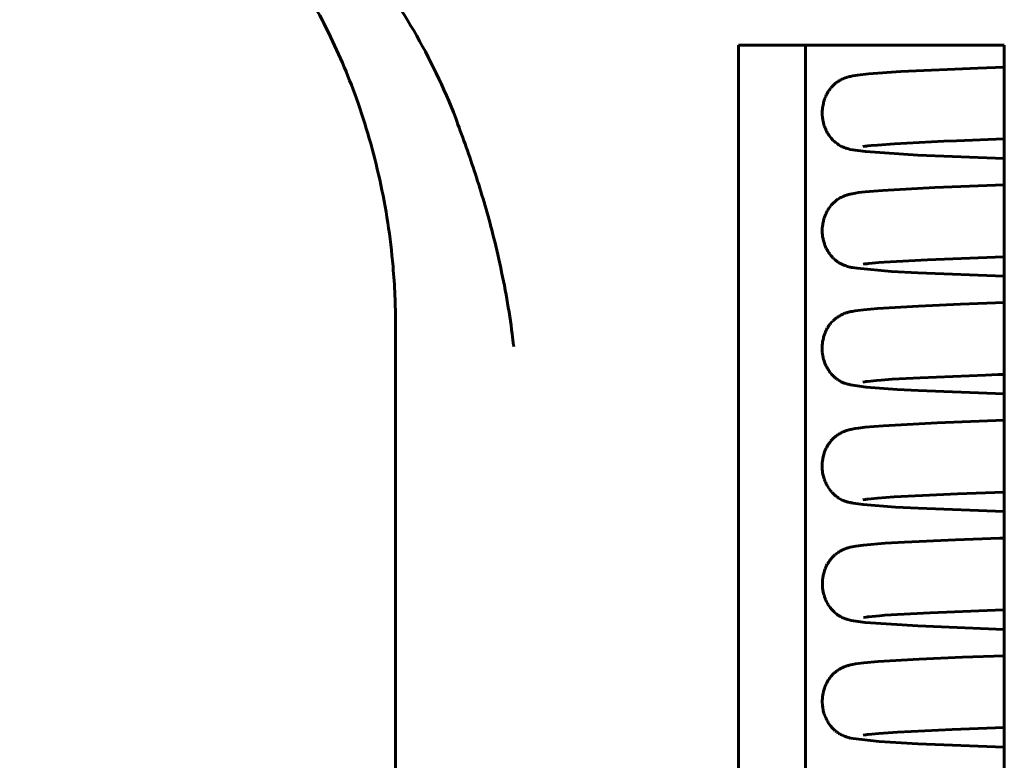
# Model space of a CAD drawing. Header units: millimetres. Extents: x 69 to 138, y 110 to 232.
# Tile 4 of 11: x 76 to 90, y 206 to 217. Entities that reach past the tile are written whole.
import ezdxf

# ---------------------------------------------------------------- set-up
doc = ezdxf.new("R2010")
doc.units = ezdxf.units.MM
doc.linetypes.add('K5LT_BASIC', pattern=[0])
doc.layers.add('Системный слой (1)', color=7, linetype='Continuous', true_color=0x6c6c6c)

# ---------------------------------------------------------------- blocks, each defined once
blk = doc.blocks.new('U10')
at = {"layer": 'Системный слой (1)', "color": 143, "linetype": 'K5LT_BASIC', "lineweight": 60, "true_color": 0x33acca}
for p, q in [((88.29, 209.894), (88.978, 209.929)), ((88.978, 209.929), (89.173, 209.937)), ((89.173, 209.937), (89.823, 209.961)), ((87.853, 209.854), (87.886, 209.859)), ((87.886, 209.859), (87.887, 209.86)), ((87.887, 209.86), (87.888, 209.86)), ((87.888, 209.86), (87.892, 209.86)), ((87.892, 209.86), (87.901, 209.861)), ((87.901, 209.861), (87.92, 209.864)), ((87.92, 209.864), (87.966, 209.869)), ((87.966, 209.869), (88.055, 209.877)), ((88.055, 209.877), (88.29, 209.894))]:
    blk.add_line(p, q, dxfattribs=at)
blk = doc.blocks.new('U12')
at = {"layer": 'Системный слой (1)', "color": 143, "linetype": 'K5LT_BASIC', "lineweight": 60, "true_color": 0x33acca}
for p, q in [((88.073, 206.6), (88.334, 206.619)), ((88.334, 206.619), (89.097, 206.655)), ((89.097, 206.655), (89.823, 206.682)), ((87.856, 206.577), (87.891, 206.582)), ((87.891, 206.582), (87.892, 206.582)), ((87.892, 206.582), (87.894, 206.582)), ((87.894, 206.582), (87.898, 206.583)), ((87.898, 206.583), (87.907, 206.584)), ((87.907, 206.584), (87.928, 206.587)), ((87.928, 206.587), (87.976, 206.592)), ((87.976, 206.592), (88.073, 206.6))]:
    blk.add_line(p, q, dxfattribs=at)
blk = doc.blocks.new('U13')
at = {"layer": 'Системный слой (1)', "color": 143, "linetype": 'K5LT_BASIC', "lineweight": 60, "true_color": 0x33acca}
for p, q in [((88.753, 213.198), (89.697, 213.235)), ((89.697, 213.235), (89.823, 213.239)), ((87.856, 213.134), (87.881, 213.138)), ((87.881, 213.138), (87.894, 213.139)), ((87.894, 213.139), (87.895, 213.139)), ((87.895, 213.139), (87.897, 213.14)), ((87.897, 213.14), (87.901, 213.14)), ((87.901, 213.14), (87.91, 213.141)), ((87.91, 213.141), (87.931, 213.144)), ((87.931, 213.144), (87.981, 213.149)), ((87.981, 213.149), (88.077, 213.158)), ((88.077, 213.158), (88.149, 213.163)), ((88.149, 213.163), (88.319, 213.175)), ((88.319, 213.175), (88.753, 213.198))]:
    blk.add_line(p, q, dxfattribs=at)
blk = doc.blocks.new('U19')
at = {"layer": 'Системный слой (1)', "color": 143, "linetype": 'K5LT_BASIC', "lineweight": 60, "true_color": 0x33acca}
for p, q in [((88.981, 214.847), (89.157, 214.855)), ((89.157, 214.855), (89.823, 214.879)), ((87.854, 214.772), (87.886, 214.778)), ((87.886, 214.778), (87.887, 214.778)), ((87.887, 214.778), (87.889, 214.778)), ((87.889, 214.778), (87.893, 214.779)), ((87.893, 214.779), (87.902, 214.78)), ((87.902, 214.78), (87.921, 214.782)), ((87.921, 214.782), (87.967, 214.787)), ((87.967, 214.787), (88.055, 214.795)), ((88.055, 214.795), (88.291, 214.812)), ((88.291, 214.812), (88.981, 214.847))]:
    blk.add_line(p, q, dxfattribs=at)
blk = doc.blocks.new('U20')
at = {"layer": 'Системный слой (1)', "color": 143, "linetype": 'K5LT_BASIC', "lineweight": 60, "true_color": 0x33acca}
for p, q in [((87.886, 210.864), (88.136, 210.885)), ((88.136, 210.885), (88.889, 210.926)), ((88.889, 210.926), (89.823, 210.961)), ((87.46, 210.727), (87.474, 210.739)), ((87.474, 210.739), (87.489, 210.75)), ((87.489, 210.75), (87.49, 210.751)), ((87.49, 210.751), (87.492, 210.753)), ((87.492, 210.753), (87.496, 210.755)), ((87.496, 210.755), (87.504, 210.76)), ((87.504, 210.76), (87.518, 210.77)), ((87.518, 210.77), (87.534, 210.779)), ((87.534, 210.779), (87.535, 210.78)), ((87.535, 210.78), (87.537, 210.781)), ((87.537, 210.781), (87.541, 210.783)), ((87.541, 210.783), (87.549, 210.787)), ((87.549, 210.787), (87.563, 210.794)), ((87.563, 210.794), (87.579, 210.802)), ((87.579, 210.802), (87.58, 210.802)), ((87.58, 210.802), (87.582, 210.803)), ((87.582, 210.803), (87.585, 210.804)), ((87.585, 210.804), (87.592, 210.807)), ((87.592, 210.807), (87.601, 210.81)), ((87.601, 210.81), (87.606, 210.812)), ((87.606, 210.812), (87.61, 210.813)), ((87.61, 210.813), (87.612, 210.814)), ((87.612, 210.814), (87.615, 210.815)), ((87.615, 210.815), (87.616, 210.816)), ((87.616, 210.816), (87.617, 210.816)), ((87.617, 210.816), (87.619, 210.817)), ((87.619, 210.817), (87.623, 210.818)), ((87.623, 210.818), (87.63, 210.82)), ((87.63, 210.82), (87.643, 210.824)), ((87.643, 210.824), (87.655, 210.827)), ((87.655, 210.827), (87.66, 210.829)), ((87.66, 210.829), (87.662, 210.829)), ((87.662, 210.829), (87.67, 210.831)), ((87.67, 210.831), (87.684, 210.835)), ((87.684, 210.835), (87.702, 210.838)), ((87.702, 210.838), (87.747, 210.846)), ((87.747, 210.846), (87.79, 210.853)), ((87.79, 210.853), (87.886, 210.864)), ((87.348, 210.587), (87.36, 210.608)), ((87.36, 210.608), (87.37, 210.625)), ((87.37, 210.625), (87.371, 210.626)), ((87.371, 210.626), (87.373, 210.628)), ((87.373, 210.628), (87.376, 210.633)), ((87.376, 210.633), (87.382, 210.642)), ((87.382, 210.642), (87.395, 210.659)), ((87.395, 210.659), (87.406, 210.673)), ((87.406, 210.673), (87.407, 210.674)), ((87.407, 210.674), (87.408, 210.676)), ((87.408, 210.676), (87.412, 210.68)), ((87.412, 210.68), (87.419, 210.687)), ((87.419, 210.687), (87.432, 210.702)), ((87.432, 210.702), (87.446, 210.715)), ((87.446, 210.715), (87.447, 210.716)), ((87.447, 210.716), (87.449, 210.717)), ((87.449, 210.717), (87.452, 210.721)), ((87.452, 210.721), (87.46, 210.727)), ((87.298, 210.447), (87.305, 210.473)), ((87.305, 210.473), (87.311, 210.497)), ((87.311, 210.497), (87.312, 210.499)), ((87.312, 210.499), (87.313, 210.502)), ((87.313, 210.502), (87.315, 210.508)), ((87.315, 210.508), (87.319, 210.521)), ((87.319, 210.521), (87.329, 210.545)), ((87.329, 210.545), (87.338, 210.566)), ((87.338, 210.566), (87.339, 210.568)), ((87.339, 210.568), (87.34, 210.571)), ((87.34, 210.571), (87.343, 210.576)), ((87.343, 210.576), (87.348, 210.587)), ((87.285, 210.35), (87.286, 210.356)), ((87.285, 210.346), (87.285, 210.35)), ((87.285, 210.345), (87.285, 210.346)), ((87.285, 210.325), (87.285, 210.345)), ((87.285, 210.3), (87.285, 210.325)), ((87.286, 210.356), (87.287, 210.369)), ((87.287, 210.369), (87.289, 210.395)), ((87.289, 210.395), (87.293, 210.422)), ((87.293, 210.422), (87.294, 210.424)), ((87.294, 210.427), (87.295, 210.434)), ((87.294, 210.424), (87.294, 210.427)), ((87.295, 210.434), (87.298, 210.447)), ((87.286, 210.287), (87.285, 210.3)), ((87.286, 210.281), (87.286, 210.287)), ((87.286, 210.278), (87.286, 210.281)), ((87.286, 210.276), (87.286, 210.278)), ((87.288, 210.255), (87.286, 210.276)), ((87.292, 210.23), (87.288, 210.255)), ((87.294, 210.217), (87.292, 210.23)), ((87.295, 210.211), (87.294, 210.217)), ((87.296, 210.208), (87.295, 210.211)), ((87.296, 210.206), (87.296, 210.208)), ((87.302, 210.184), (87.296, 210.206)), ((87.309, 210.159), (87.302, 210.184)), ((87.313, 210.147), (87.309, 210.159)), ((87.315, 210.141), (87.313, 210.147)), ((87.316, 210.137), (87.315, 210.141)), ((87.316, 210.136), (87.316, 210.137)), ((87.324, 210.115), (87.316, 210.136)), ((87.334, 210.091), (87.324, 210.115)), ((87.34, 210.08), (87.334, 210.091)), ((87.343, 210.074), (87.34, 210.08)), ((87.344, 210.071), (87.343, 210.074)), ((87.345, 210.07), (87.344, 210.071)), ((87.356, 210.05), (87.345, 210.07)), ((87.369, 210.028), (87.356, 210.05)), ((87.376, 210.017), (87.369, 210.028)), ((87.379, 210.012), (87.376, 210.017)), ((87.381, 210.01), (87.379, 210.012)), ((87.382, 210.008), (87.381, 210.01)), ((87.394, 209.993), (87.382, 210.008)), ((87.41, 209.972), (87.394, 209.993)), ((87.418, 209.963), (87.41, 209.972)), ((87.422, 209.958), (87.418, 209.963)), ((87.424, 209.956), (87.422, 209.958)), ((87.425, 209.955), (87.424, 209.956)), ((87.439, 209.94), (87.425, 209.955)), ((87.458, 209.923), (87.439, 209.94)), ((87.467, 209.915), (87.458, 209.923)), ((87.471, 209.911), (87.467, 209.915)), ((87.473, 209.909), (87.471, 209.911)), ((87.474, 209.909), (87.473, 209.909)), ((87.479, 209.905), (87.474, 209.909)), ((87.497, 209.891), (87.479, 209.905)), ((87.508, 209.883), (87.497, 209.891)), ((87.516, 209.878), (87.508, 209.883)), ((87.521, 209.876), (87.516, 209.878)), ((87.523, 209.874), (87.521, 209.876)), ((87.565, 209.851), (87.523, 209.874)), ((87.59, 209.84), (87.565, 209.851)), ((87.603, 209.836), (87.59, 209.84)), ((87.612, 209.833), (87.603, 209.836)), ((87.617, 209.831), (87.612, 209.833)), ((87.621, 209.83), (87.617, 209.831)), ((87.628, 209.828), (87.621, 209.83)), ((87.645, 209.823), (87.628, 209.828)), ((87.653, 209.821), (87.645, 209.823)), ((87.676, 209.815), (87.653, 209.821)), ((87.686, 209.813), (87.676, 209.815)), ((87.691, 209.812), (87.686, 209.813)), ((87.693, 209.812), (87.691, 209.812)), ((87.694, 209.811), (87.693, 209.812)), ((87.695, 209.811), (87.694, 209.811)), ((87.697, 209.811), (87.695, 209.811)), ((87.701, 209.81), (87.697, 209.811)), ((87.704, 209.81), (87.701, 209.81)), ((87.718, 209.807), (87.704, 209.81)), ((87.857, 209.788), (87.718, 209.807)), ((88.308, 209.753), (87.857, 209.788)), ((88.622, 209.736), (88.308, 209.753)), ((89.823, 209.689), (88.622, 209.736))]:
    blk.add_line(p, q, dxfattribs=at)
blk = doc.blocks.new('U21')
at = {"layer": 'Системный слой (1)', "color": 143, "linetype": 'K5LT_BASIC', "lineweight": 60, "true_color": 0x33acca}
for p, q in [((87.859, 212.501), (88.056, 212.519)), ((88.056, 212.519), (88.626, 212.553)), ((88.626, 212.553), (89.215, 212.578)), ((89.215, 212.578), (89.823, 212.6)), ((87.473, 212.378), (87.475, 212.38)), ((87.475, 212.38), (87.479, 212.383)), ((87.479, 212.383), (87.486, 212.389)), ((87.486, 212.389), (87.501, 212.399)), ((87.501, 212.399), (87.516, 212.409)), ((87.516, 212.409), (87.517, 212.41)), ((87.517, 212.41), (87.519, 212.411)), ((87.519, 212.411), (87.523, 212.413)), ((87.523, 212.413), (87.531, 212.417)), ((87.531, 212.417), (87.545, 212.425)), ((87.545, 212.425), (87.562, 212.434)), ((87.562, 212.434), (87.563, 212.434)), ((87.563, 212.434), (87.564, 212.435)), ((87.564, 212.435), (87.566, 212.436)), ((87.566, 212.436), (87.571, 212.438)), ((87.571, 212.438), (87.578, 212.441)), ((87.578, 212.441), (87.579, 212.442)), ((87.579, 212.442), (87.58, 212.442)), ((87.58, 212.442), (87.582, 212.443)), ((87.582, 212.443), (87.586, 212.444)), ((87.586, 212.444), (87.593, 212.447)), ((87.593, 212.447), (87.603, 212.451)), ((87.603, 212.451), (87.604, 212.452)), ((87.603, 212.451), (87.603, 212.451)), ((87.604, 212.452), (87.605, 212.452)), ((87.605, 212.452), (87.605, 212.452)), ((87.605, 212.452), (87.606, 212.452)), ((87.606, 212.452), (87.606, 212.453)), ((87.606, 212.453), (87.607, 212.453)), ((87.606, 212.452), (87.606, 212.452)), ((87.607, 212.453), (87.608, 212.453)), ((87.608, 212.453), (87.608, 212.453)), ((87.608, 212.453), (87.609, 212.453)), ((87.609, 212.453), (87.609, 212.454)), ((87.609, 212.454), (87.61, 212.454)), ((87.61, 212.454), (87.611, 212.454)), ((87.611, 212.454), (87.611, 212.454)), ((87.611, 212.454), (87.611, 212.454)), ((87.611, 212.454), (87.612, 212.454)), ((87.612, 212.454), (87.612, 212.455)), ((87.612, 212.455), (87.613, 212.455)), ((87.613, 212.455), (87.614, 212.455)), ((87.614, 212.455), (87.615, 212.456)), ((87.614, 212.455), (87.614, 212.455)), ((87.615, 212.456), (87.616, 212.456)), ((87.616, 212.456), (87.619, 212.457)), ((87.619, 212.457), (87.623, 212.458)), ((87.623, 212.458), (87.632, 212.461)), ((87.632, 212.461), (87.647, 212.465)), ((87.647, 212.465), (87.655, 212.468)), ((87.655, 212.468), (87.659, 212.469)), ((87.659, 212.469), (87.663, 212.47)), ((87.663, 212.47), (87.67, 212.472)), ((87.67, 212.472), (87.685, 212.475)), ((87.685, 212.475), (87.701, 212.478)), ((87.701, 212.478), (87.744, 212.486)), ((87.744, 212.486), (87.78, 212.491)), ((87.78, 212.491), (87.859, 212.501)), ((87.347, 212.225), (87.357, 212.243)), ((87.357, 212.243), (87.358, 212.244)), ((87.358, 212.244), (87.359, 212.247)), ((87.359, 212.247), (87.362, 212.252)), ((87.362, 212.252), (87.368, 212.261)), ((87.368, 212.261), (87.38, 212.28)), ((87.38, 212.28), (87.391, 212.295)), ((87.391, 212.295), (87.392, 212.296)), ((87.392, 212.296), (87.394, 212.298)), ((87.394, 212.298), (87.397, 212.302)), ((87.397, 212.302), (87.403, 212.31)), ((87.403, 212.31), (87.417, 212.326)), ((87.417, 212.326), (87.429, 212.339)), ((87.429, 212.339), (87.43, 212.34)), ((87.43, 212.34), (87.432, 212.342)), ((87.432, 212.342), (87.436, 212.345)), ((87.436, 212.345), (87.443, 212.352)), ((87.443, 212.352), (87.457, 212.365)), ((87.457, 212.365), (87.472, 212.378)), ((87.472, 212.378), (87.473, 212.378)), ((87.297, 212.084), (87.303, 212.109)), ((87.303, 212.11), (87.304, 212.114)), ((87.303, 212.109), (87.303, 212.11)), ((87.304, 212.114), (87.306, 212.12)), ((87.306, 212.12), (87.31, 212.133)), ((87.31, 212.133), (87.318, 212.158)), ((87.318, 212.158), (87.327, 212.181)), ((87.327, 212.182), (87.328, 212.185)), ((87.327, 212.181), (87.327, 212.182)), ((87.328, 212.185), (87.331, 212.191)), ((87.331, 212.191), (87.336, 212.203)), ((87.336, 212.203), (87.347, 212.225)), ((87.284, 211.98), (87.286, 212.006)), ((87.284, 211.967), (87.284, 211.98)), ((87.286, 212.006), (87.288, 212.032)), ((87.288, 212.032), (87.289, 212.034)), ((87.289, 212.037), (87.29, 212.044)), ((87.289, 212.034), (87.289, 212.037)), ((87.29, 212.044), (87.292, 212.057)), ((87.292, 212.057), (87.297, 212.084)), ((87.284, 211.96), (87.284, 211.967)), ((87.284, 211.957), (87.284, 211.96)), ((87.284, 211.955), (87.284, 211.957)), ((87.285, 211.932), (87.284, 211.955)), ((87.287, 211.907), (87.285, 211.932)), ((87.288, 211.894), (87.287, 211.907)), ((87.289, 211.888), (87.288, 211.894)), ((87.289, 211.885), (87.289, 211.888)), ((87.29, 211.883), (87.289, 211.885)), ((87.293, 211.862), (87.29, 211.883)), ((87.298, 211.837), (87.293, 211.862)), ((87.301, 211.824), (87.298, 211.837)), ((87.303, 211.818), (87.301, 211.824)), ((87.304, 211.815), (87.303, 211.818)), ((87.304, 211.813), (87.304, 211.815)), ((87.311, 211.791), (87.304, 211.813)), ((87.319, 211.767), (87.311, 211.791)), ((87.324, 211.755), (87.319, 211.767)), ((87.326, 211.749), (87.324, 211.755)), ((87.328, 211.746), (87.326, 211.749)), ((87.328, 211.745), (87.328, 211.746)), ((87.338, 211.724), (87.328, 211.745)), ((87.349, 211.701), (87.338, 211.724)), ((87.355, 211.69), (87.349, 211.701)), ((87.359, 211.684), (87.355, 211.69)), ((87.36, 211.682), (87.359, 211.684)), ((87.361, 211.68), (87.36, 211.682)), ((87.372, 211.663), (87.361, 211.68)), ((87.386, 211.642), (87.372, 211.663)), ((87.394, 211.632), (87.386, 211.642)), ((87.398, 211.627), (87.394, 211.632)), ((87.399, 211.624), (87.398, 211.627)), ((87.4, 211.623), (87.399, 211.624)), ((87.417, 211.603), (87.4, 211.623)), ((87.433, 211.586), (87.417, 211.603)), ((87.441, 211.578), (87.433, 211.586)), ((87.444, 211.575), (87.441, 211.578)), ((87.446, 211.573), (87.444, 211.575)), ((87.447, 211.572), (87.446, 211.573)), ((87.45, 211.569), (87.447, 211.572)), ((87.466, 211.555), (87.45, 211.569)), ((87.477, 211.546), (87.466, 211.555)), ((87.483, 211.541), (87.477, 211.546)), ((87.486, 211.539), (87.483, 211.541)), ((87.487, 211.538), (87.486, 211.539)), ((87.488, 211.538), (87.487, 211.538)), ((87.49, 211.536), (87.488, 211.538)), ((87.498, 211.53), (87.49, 211.536)), ((87.502, 211.527), (87.498, 211.53)), ((87.504, 211.526), (87.502, 211.527)), ((87.505, 211.525), (87.504, 211.526)), ((87.506, 211.525), (87.505, 211.525)), ((87.507, 211.524), (87.506, 211.525)), ((87.508, 211.523), (87.507, 211.524)), ((87.509, 211.523), (87.508, 211.523)), ((87.51, 211.522), (87.509, 211.523)), ((87.511, 211.521), (87.51, 211.522)), ((87.51, 211.522), (87.51, 211.522)), ((87.512, 211.521), (87.511, 211.521)), ((87.513, 211.52), (87.512, 211.521)), ((87.514, 211.52), (87.513, 211.52)), ((87.514, 211.519), (87.514, 211.52)), ((87.515, 211.519), (87.514, 211.519)), ((87.516, 211.518), (87.515, 211.519)), ((87.517, 211.518), (87.516, 211.518)), ((87.518, 211.517), (87.517, 211.518)), ((87.519, 211.516), (87.518, 211.517)), ((87.518, 211.517), (87.518, 211.517)), ((87.52, 211.515), (87.519, 211.516)), ((87.519, 211.516), (87.519, 211.516)), ((87.522, 211.515), (87.52, 211.515)), ((87.522, 211.514), (87.522, 211.515)), ((87.524, 211.513), (87.522, 211.514)), ((87.531, 211.509), (87.524, 211.513)), ((87.535, 211.507), (87.531, 211.509)), ((87.538, 211.505), (87.535, 211.507)), ((87.539, 211.505), (87.538, 211.505)), ((87.541, 211.504), (87.539, 211.505)), ((87.541, 211.503), (87.541, 211.504)), ((87.542, 211.503), (87.541, 211.503)), ((87.544, 211.502), (87.542, 211.503)), ((87.546, 211.501), (87.544, 211.502)), ((87.548, 211.5), (87.546, 211.501)), ((87.55, 211.499), (87.548, 211.5)), ((87.551, 211.499), (87.55, 211.499)), ((87.593, 211.48), (87.551, 211.499)), ((87.615, 211.472), (87.593, 211.48)), ((87.616, 211.472), (87.615, 211.472)), ((87.636, 211.466), (87.616, 211.472)), ((87.646, 211.463), (87.636, 211.466)), ((87.664, 211.458), (87.646, 211.463)), ((87.675, 211.456), (87.664, 211.458)), ((87.682, 211.454), (87.675, 211.456)), ((87.898, 211.424), (87.682, 211.454)), ((88.33, 211.391), (87.898, 211.424)), ((88.622, 211.376), (88.33, 211.391)), ((89.823, 211.328), (88.622, 211.376))]:
    blk.add_line(p, q, dxfattribs=at)
blk = doc.blocks.new('U24')
at = {"layer": 'Системный слой (1)', "color": 143, "linetype": 'K5LT_BASIC', "lineweight": 60, "true_color": 0x33acca}
for p, q in [((88.334, 208.258), (88.791, 208.282)), ((88.791, 208.282), (89.697, 208.317)), ((89.697, 208.317), (89.823, 208.321)), ((87.859, 208.216), (87.896, 208.221)), ((87.896, 208.221), (87.897, 208.222)), ((87.897, 208.222), (87.899, 208.222)), ((87.899, 208.222), (87.904, 208.222)), ((87.904, 208.222), (87.913, 208.224)), ((87.913, 208.224), (87.934, 208.226)), ((87.934, 208.226), (87.984, 208.231)), ((87.984, 208.231), (88.082, 208.24)), ((88.082, 208.24), (88.157, 208.246)), ((88.157, 208.246), (88.334, 208.258))]:
    blk.add_line(p, q, dxfattribs=at)
blk = doc.blocks.new('U27')
at = {"layer": 'Системный слой (1)', "color": 143, "linetype": 'K5LT_BASIC', "lineweight": 60, "true_color": 0x33acca}
for p, q in [((88.651, 211.554), (89.563, 211.591)), ((89.563, 211.591), (89.739, 211.597)), ((89.739, 211.597), (89.767, 211.598)), ((89.767, 211.598), (89.809, 211.6)), ((89.809, 211.6), (89.823, 211.6)), ((87.851, 211.494), (87.882, 211.499)), ((87.882, 211.499), (87.883, 211.499)), ((87.883, 211.499), (87.885, 211.499)), ((87.885, 211.499), (87.889, 211.5)), ((87.889, 211.5), (87.897, 211.501)), ((87.897, 211.501), (87.916, 211.503)), ((87.916, 211.503), (87.96, 211.508)), ((87.96, 211.508), (88.044, 211.516)), ((88.044, 211.516), (88.108, 211.521)), ((88.108, 211.521), (88.261, 211.532)), ((88.261, 211.532), (88.651, 211.554))]:
    blk.add_line(p, q, dxfattribs=at)
blk = doc.blocks.new('U41')
at = {"layer": 'Системный слой (1)', "color": 143, "linetype": 'K5LT_BASIC', "lineweight": 60, "true_color": 0x33acca}
for p, q in [((87.788, 207.574), (87.867, 207.584)), ((87.867, 207.584), (88.065, 207.601)), ((88.065, 207.601), (88.636, 207.635)), ((88.636, 207.635), (89.241, 207.661)), ((89.241, 207.661), (89.823, 207.682)), ((87.444, 207.433), (87.457, 207.445)), ((87.457, 207.445), (87.458, 207.446)), ((87.458, 207.446), (87.46, 207.447)), ((87.46, 207.447), (87.463, 207.45)), ((87.463, 207.45), (87.471, 207.456)), ((87.471, 207.456), (87.485, 207.468)), ((87.485, 207.468), (87.501, 207.479)), ((87.501, 207.479), (87.502, 207.48)), ((87.502, 207.48), (87.504, 207.481)), ((87.504, 207.481), (87.507, 207.484)), ((87.507, 207.484), (87.515, 207.488)), ((87.515, 207.488), (87.529, 207.497)), ((87.529, 207.497), (87.546, 207.507)), ((87.546, 207.507), (87.547, 207.507)), ((87.547, 207.507), (87.549, 207.508)), ((87.549, 207.508), (87.553, 207.51)), ((87.553, 207.51), (87.561, 207.514)), ((87.561, 207.514), (87.575, 207.521)), ((87.575, 207.521), (87.591, 207.528)), ((87.591, 207.528), (87.592, 207.528)), ((87.592, 207.528), (87.594, 207.529)), ((87.594, 207.529), (87.597, 207.53)), ((87.597, 207.53), (87.602, 207.532)), ((87.602, 207.532), (87.609, 207.535)), ((87.609, 207.535), (87.612, 207.536)), ((87.612, 207.536), (87.615, 207.537)), ((87.615, 207.537), (87.617, 207.538)), ((87.617, 207.538), (87.62, 207.539)), ((87.62, 207.539), (87.623, 207.539)), ((87.623, 207.539), (87.624, 207.54)), ((87.624, 207.54), (87.626, 207.54)), ((87.626, 207.54), (87.63, 207.542)), ((87.63, 207.542), (87.637, 207.544)), ((87.637, 207.544), (87.649, 207.547)), ((87.649, 207.547), (87.661, 207.551)), ((87.661, 207.551), (87.666, 207.552)), ((87.666, 207.552), (87.669, 207.553)), ((87.669, 207.553), (87.675, 207.554)), ((87.675, 207.554), (87.686, 207.557)), ((87.686, 207.557), (87.708, 207.561)), ((87.708, 207.561), (87.752, 207.569)), ((87.752, 207.569), (87.788, 207.574)), ((87.348, 207.303), (87.349, 207.305)), ((87.349, 207.305), (87.35, 207.307)), ((87.35, 207.307), (87.353, 207.313)), ((87.353, 207.313), (87.358, 207.323)), ((87.358, 207.323), (87.37, 207.343)), ((87.37, 207.343), (87.381, 207.359)), ((87.381, 207.359), (87.382, 207.36)), ((87.382, 207.36), (87.383, 207.362)), ((87.383, 207.362), (87.386, 207.367)), ((87.386, 207.367), (87.393, 207.375)), ((87.393, 207.375), (87.406, 207.392)), ((87.406, 207.392), (87.417, 207.405)), ((87.417, 207.405), (87.418, 207.406)), ((87.418, 207.406), (87.42, 207.408)), ((87.42, 207.408), (87.423, 207.412)), ((87.423, 207.412), (87.43, 207.419)), ((87.43, 207.419), (87.444, 207.433)), ((87.299, 207.164), (87.3, 207.168)), ((87.3, 207.168), (87.302, 207.174)), ((87.302, 207.174), (87.305, 207.188)), ((87.305, 207.188), (87.312, 207.214)), ((87.312, 207.214), (87.319, 207.237)), ((87.319, 207.237), (87.32, 207.238)), ((87.32, 207.238), (87.321, 207.241)), ((87.321, 207.241), (87.323, 207.248)), ((87.323, 207.248), (87.328, 207.26)), ((87.328, 207.26), (87.338, 207.284)), ((87.338, 207.284), (87.348, 207.303)), ((87.287, 207.06), (87.288, 207.086)), ((87.287, 207.034), (87.287, 207.06)), ((87.287, 207.021), (87.287, 207.034)), ((87.288, 207.086), (87.289, 207.087)), ((87.289, 207.097), (87.291, 207.111)), ((87.289, 207.091), (87.289, 207.097)), ((87.289, 207.087), (87.289, 207.091)), ((87.291, 207.111), (87.294, 207.138)), ((87.294, 207.138), (87.299, 207.163)), ((87.299, 207.163), (87.299, 207.164)), ((87.288, 207.015), (87.287, 207.021)), ((87.288, 207.011), (87.288, 207.015)), ((87.288, 207.01), (87.288, 207.011)), ((87.29, 206.986), (87.288, 207.01)), ((87.293, 206.962), (87.29, 206.986)), ((87.295, 206.95), (87.293, 206.962)), ((87.296, 206.944), (87.295, 206.95)), ((87.296, 206.941), (87.296, 206.944)), ((87.297, 206.939), (87.296, 206.941)), ((87.3, 206.921), (87.297, 206.939)), ((87.306, 206.897), (87.3, 206.921)), ((87.31, 206.885), (87.306, 206.897)), ((87.311, 206.88), (87.31, 206.885)), ((87.312, 206.877), (87.311, 206.88)), ((87.313, 206.875), (87.312, 206.877)), ((87.32, 206.854), (87.313, 206.875)), ((87.33, 206.83), (87.32, 206.854)), ((87.335, 206.818), (87.33, 206.83)), ((87.337, 206.812), (87.335, 206.818)), ((87.339, 206.809), (87.337, 206.812)), ((87.339, 206.808), (87.339, 206.809)), ((87.35, 206.787), (87.339, 206.808)), ((87.362, 206.765), (87.35, 206.787)), ((87.369, 206.754), (87.362, 206.765)), ((87.372, 206.749), (87.369, 206.754)), ((87.374, 206.746), (87.372, 206.749)), ((87.375, 206.745), (87.374, 206.746)), ((87.385, 206.729), (87.375, 206.745)), ((87.401, 206.708), (87.385, 206.729)), ((87.409, 206.698), (87.401, 206.708)), ((87.413, 206.693), (87.409, 206.698)), ((87.415, 206.691), (87.413, 206.693)), ((87.416, 206.69), (87.415, 206.691)), ((87.438, 206.665), (87.416, 206.69)), ((87.452, 206.652), (87.438, 206.665)), ((87.459, 206.646), (87.452, 206.652)), ((87.462, 206.643), (87.459, 206.646)), ((87.464, 206.641), (87.462, 206.643)), ((87.465, 206.64), (87.464, 206.641)), ((87.467, 206.639), (87.465, 206.64)), ((87.474, 206.633), (87.467, 206.639)), ((87.484, 206.625), (87.474, 206.633)), ((87.489, 206.621), (87.484, 206.625)), ((87.491, 206.619), (87.489, 206.621)), ((87.492, 206.618), (87.491, 206.619)), ((87.493, 206.618), (87.492, 206.618)), ((87.496, 206.616), (87.493, 206.618)), ((87.498, 206.614), (87.496, 206.616)), ((87.5, 206.613), (87.498, 206.614)), ((87.501, 206.612), (87.5, 206.613)), ((87.502, 206.612), (87.501, 206.612)), ((87.502, 206.611), (87.502, 206.612)), ((87.504, 206.61), (87.502, 206.611)), ((87.505, 206.609), (87.504, 206.61)), ((87.506, 206.609), (87.505, 206.609)), ((87.506, 206.608), (87.506, 206.609)), ((87.509, 206.607), (87.506, 206.608)), ((87.51, 206.606), (87.509, 206.607)), ((87.511, 206.605), (87.51, 206.606)), ((87.512, 206.605), (87.511, 206.605)), ((87.512, 206.604), (87.512, 206.605)), ((87.513, 206.604), (87.512, 206.604)), ((87.515, 206.603), (87.513, 206.604)), ((87.513, 206.604), (87.513, 206.604)), ((87.517, 206.602), (87.515, 206.603)), ((87.517, 206.601), (87.517, 206.602)), ((87.518, 206.601), (87.517, 206.601)), ((87.531, 206.593), (87.518, 206.601)), ((87.538, 206.588), (87.531, 206.593)), ((87.543, 206.586), (87.538, 206.588)), ((87.546, 206.584), (87.543, 206.586)), ((87.548, 206.583), (87.546, 206.584)), ((87.55, 206.582), (87.548, 206.583)), ((87.551, 206.582), (87.55, 206.582)), ((87.553, 206.581), (87.551, 206.582)), ((87.555, 206.58), (87.553, 206.581)), ((87.556, 206.579), (87.555, 206.58)), ((87.557, 206.579), (87.556, 206.579)), ((87.565, 206.575), (87.557, 206.579)), ((87.569, 206.573), (87.565, 206.575)), ((87.572, 206.572), (87.569, 206.573)), ((87.573, 206.571), (87.572, 206.572)), ((87.575, 206.57), (87.573, 206.571)), ((87.596, 206.561), (87.575, 206.57)), ((87.609, 206.556), (87.596, 206.561)), ((87.618, 206.554), (87.609, 206.556)), ((87.624, 206.552), (87.618, 206.554)), ((87.631, 206.549), (87.624, 206.552)), ((87.636, 206.548), (87.631, 206.549)), ((87.64, 206.547), (87.636, 206.548)), ((87.643, 206.546), (87.64, 206.547)), ((87.644, 206.546), (87.643, 206.546)), ((87.65, 206.544), (87.644, 206.546)), ((87.66, 206.541), (87.65, 206.544)), ((87.667, 206.54), (87.66, 206.541)), ((87.671, 206.539), (87.667, 206.54)), ((87.682, 206.536), (87.671, 206.539)), ((87.715, 206.53), (87.682, 206.536)), ((88.08, 206.49), (87.715, 206.53)), ((88.619, 206.458), (88.08, 206.49)), ((89.823, 206.41), (88.619, 206.458))]:
    blk.add_line(p, q, dxfattribs=at)
blk = doc.blocks.new('U43')
at = {"layer": 'Системный слой (1)', "color": 143, "linetype": 'K5LT_BASIC', "lineweight": 60, "true_color": 0x33acca}
for p, q in [((88.127, 214.163), (88.853, 214.203)), ((88.853, 214.203), (89.823, 214.239)), ((87.485, 214.025), (87.487, 214.027)), ((87.487, 214.027), (87.491, 214.03)), ((87.491, 214.03), (87.499, 214.035)), ((87.499, 214.035), (87.513, 214.045)), ((87.513, 214.045), (87.529, 214.054)), ((87.529, 214.054), (87.53, 214.055)), ((87.53, 214.055), (87.532, 214.056)), ((87.532, 214.056), (87.536, 214.058)), ((87.536, 214.058), (87.544, 214.063)), ((87.544, 214.063), (87.558, 214.07)), ((87.558, 214.07), (87.575, 214.078)), ((87.575, 214.078), (87.577, 214.079)), ((87.575, 214.078), (87.575, 214.078)), ((87.577, 214.079), (87.58, 214.08)), ((87.58, 214.08), (87.585, 214.083)), ((87.585, 214.083), (87.596, 214.087)), ((87.596, 214.087), (87.599, 214.088)), ((87.599, 214.088), (87.6, 214.088)), ((87.6, 214.088), (87.601, 214.089)), ((87.601, 214.089), (87.602, 214.089)), ((87.602, 214.089), (87.606, 214.091)), ((87.606, 214.091), (87.608, 214.091)), ((87.608, 214.091), (87.609, 214.092)), ((87.609, 214.092), (87.61, 214.092)), ((87.61, 214.092), (87.611, 214.092)), ((87.611, 214.092), (87.612, 214.093)), ((87.612, 214.093), (87.615, 214.094)), ((87.615, 214.094), (87.618, 214.095)), ((87.618, 214.095), (87.618, 214.095)), ((87.618, 214.095), (87.619, 214.095)), ((87.619, 214.095), (87.62, 214.096)), ((87.62, 214.096), (87.622, 214.096)), ((87.622, 214.096), (87.627, 214.098)), ((87.627, 214.098), (87.636, 214.101)), ((87.636, 214.101), (87.651, 214.105)), ((87.651, 214.105), (87.659, 214.107)), ((87.659, 214.107), (87.663, 214.108)), ((87.663, 214.108), (87.668, 214.109)), ((87.668, 214.109), (87.679, 214.112)), ((87.679, 214.112), (87.7, 214.117)), ((87.7, 214.117), (87.704, 214.117)), ((87.704, 214.117), (87.748, 214.125)), ((87.748, 214.125), (87.79, 214.132)), ((87.79, 214.132), (87.885, 214.143)), ((87.885, 214.143), (88.127, 214.163)), ((87.357, 213.878), (87.367, 213.895)), ((87.367, 213.895), (87.368, 213.897)), ((87.368, 213.897), (87.369, 213.899)), ((87.369, 213.899), (87.372, 213.904)), ((87.372, 213.904), (87.378, 213.913)), ((87.378, 213.913), (87.391, 213.931)), ((87.391, 213.931), (87.402, 213.945)), ((87.402, 213.945), (87.403, 213.946)), ((87.403, 213.946), (87.404, 213.948)), ((87.404, 213.948), (87.408, 213.952)), ((87.408, 213.952), (87.414, 213.96)), ((87.414, 213.96), (87.428, 213.975)), ((87.428, 213.975), (87.441, 213.988)), ((87.441, 213.988), (87.442, 213.989)), ((87.442, 213.989), (87.444, 213.991)), ((87.444, 213.991), (87.448, 213.994)), ((87.448, 213.994), (87.455, 214.001)), ((87.455, 214.001), (87.469, 214.013)), ((87.469, 214.013), (87.484, 214.025)), ((87.484, 214.025), (87.485, 214.025)), ((87.303, 213.741), (87.31, 213.765)), ((87.31, 213.767), (87.311, 213.77)), ((87.31, 213.765), (87.31, 213.767)), ((87.311, 213.77), (87.313, 213.776)), ((87.313, 213.776), (87.317, 213.789)), ((87.317, 213.789), (87.326, 213.814)), ((87.326, 213.814), (87.335, 213.836)), ((87.335, 213.836), (87.336, 213.837)), ((87.336, 213.837), (87.337, 213.84)), ((87.337, 213.84), (87.34, 213.846)), ((87.34, 213.846), (87.345, 213.857)), ((87.345, 213.857), (87.357, 213.878)), ((87.286, 213.617), (87.287, 213.624)), ((87.286, 213.614), (87.286, 213.617)), ((87.287, 213.637), (87.29, 213.664)), ((87.287, 213.624), (87.287, 213.637)), ((87.29, 213.664), (87.293, 213.689)), ((87.293, 213.691), (87.294, 213.694)), ((87.293, 213.689), (87.293, 213.691)), ((87.294, 213.694), (87.295, 213.701)), ((87.295, 213.701), (87.297, 213.714)), ((87.297, 213.714), (87.303, 213.741)), ((87.286, 213.612), (87.286, 213.614)), ((87.286, 213.588), (87.286, 213.612)), ((87.287, 213.563), (87.286, 213.588)), ((87.288, 213.55), (87.287, 213.563)), ((87.289, 213.544), (87.288, 213.55)), ((87.289, 213.54), (87.289, 213.544)), ((87.289, 213.539), (87.289, 213.54)), ((87.292, 213.517), (87.289, 213.539)), ((87.297, 213.492), (87.292, 213.517)), ((87.299, 213.48), (87.297, 213.492)), ((87.301, 213.473), (87.299, 213.48)), ((87.301, 213.47), (87.301, 213.473)), ((87.302, 213.469), (87.301, 213.47)), ((87.308, 213.446), (87.302, 213.469)), ((87.316, 213.422), (87.308, 213.446)), ((87.32, 213.409), (87.316, 213.422)), ((87.322, 213.403), (87.32, 213.409)), ((87.323, 213.4), (87.322, 213.403)), ((87.324, 213.399), (87.323, 213.4)), ((87.332, 213.378), (87.324, 213.399)), ((87.343, 213.355), (87.332, 213.378)), ((87.349, 213.344), (87.343, 213.355)), ((87.352, 213.338), (87.349, 213.344)), ((87.354, 213.335), (87.352, 213.338)), ((87.355, 213.334), (87.354, 213.335)), ((87.365, 213.315), (87.355, 213.334)), ((87.379, 213.294), (87.365, 213.315)), ((87.386, 213.283), (87.379, 213.294)), ((87.39, 213.278), (87.386, 213.283)), ((87.392, 213.276), (87.39, 213.278)), ((87.393, 213.275), (87.392, 213.276)), ((87.406, 213.257), (87.393, 213.275)), ((87.423, 213.238), (87.406, 213.257)), ((87.431, 213.229), (87.423, 213.238)), ((87.435, 213.225), (87.431, 213.229)), ((87.437, 213.223), (87.435, 213.225)), ((87.438, 213.222), (87.437, 213.223)), ((87.449, 213.211), (87.438, 213.222)), ((87.467, 213.195), (87.449, 213.211)), ((87.476, 213.188), (87.467, 213.195)), ((87.48, 213.184), (87.476, 213.188)), ((87.482, 213.182), (87.48, 213.184)), ((87.483, 213.182), (87.482, 213.182)), ((87.499, 213.17), (87.483, 213.182)), ((87.512, 213.161), (87.499, 213.17)), ((87.52, 213.156), (87.512, 213.161)), ((87.526, 213.152), (87.52, 213.156)), ((87.531, 213.149), (87.526, 213.152)), ((87.533, 213.148), (87.531, 213.149)), ((87.557, 213.135), (87.533, 213.148)), ((87.588, 213.121), (87.557, 213.135)), ((87.604, 213.115), (87.588, 213.121)), ((87.614, 213.111), (87.604, 213.115)), ((87.62, 213.11), (87.614, 213.111)), ((87.624, 213.108), (87.62, 213.11)), ((87.639, 213.104), (87.624, 213.108)), ((87.669, 213.096), (87.639, 213.104)), ((87.678, 213.094), (87.669, 213.096)), ((87.692, 213.091), (87.678, 213.094)), ((87.698, 213.09), (87.692, 213.091)), ((87.701, 213.089), (87.698, 213.09)), ((87.703, 213.089), (87.701, 213.089)), ((87.704, 213.089), (87.703, 213.089)), ((87.772, 213.078), (87.704, 213.089)), ((88.253, 213.035), (87.772, 213.078)), ((88.616, 213.015), (88.253, 213.035)), ((89.823, 212.968), (88.616, 213.015))]:
    blk.add_line(p, q, dxfattribs=at)
blk = doc.blocks.new('U52')
at = {"layer": 'Системный слой (1)', "color": 143, "linetype": 'K5LT_BASIC', "lineweight": 60, "true_color": 0x33acca}
for p, q in [((87.93, 215.787), (88.38, 215.819)), ((88.38, 215.819), (89.456, 215.866)), ((89.456, 215.866), (89.823, 215.879)), ((87.493, 215.67), (87.5, 215.676)), ((87.5, 215.676), (87.515, 215.685)), ((87.515, 215.685), (87.531, 215.695)), ((87.531, 215.695), (87.532, 215.696)), ((87.532, 215.696), (87.534, 215.697)), ((87.534, 215.697), (87.538, 215.699)), ((87.538, 215.699), (87.546, 215.703)), ((87.546, 215.703), (87.56, 215.71)), ((87.56, 215.71), (87.576, 215.718)), ((87.576, 215.718), (87.577, 215.718)), ((87.577, 215.718), (87.578, 215.719)), ((87.578, 215.719), (87.581, 215.72)), ((87.581, 215.72), (87.586, 215.722)), ((87.586, 215.722), (87.59, 215.724)), ((87.59, 215.724), (87.592, 215.725)), ((87.592, 215.725), (87.594, 215.726)), ((87.594, 215.726), (87.596, 215.726)), ((87.596, 215.726), (87.599, 215.727)), ((87.599, 215.727), (87.6, 215.728)), ((87.6, 215.728), (87.601, 215.728)), ((87.601, 215.728), (87.603, 215.729)), ((87.603, 215.729), (87.606, 215.73)), ((87.606, 215.73), (87.612, 215.732)), ((87.612, 215.732), (87.624, 215.736)), ((87.624, 215.736), (87.638, 215.741)), ((87.638, 215.741), (87.644, 215.743)), ((87.644, 215.743), (87.645, 215.743)), ((87.645, 215.743), (87.648, 215.743)), ((87.648, 215.743), (87.652, 215.745)), ((87.652, 215.745), (87.661, 215.747)), ((87.661, 215.747), (87.679, 215.751)), ((87.679, 215.751), (87.712, 215.758)), ((87.712, 215.758), (87.777, 215.769)), ((87.777, 215.769), (87.93, 215.787)), ((87.359, 215.521), (87.369, 215.539)), ((87.369, 215.539), (87.376, 215.549)), ((87.376, 215.55), (87.378, 215.552)), ((87.376, 215.549), (87.376, 215.55)), ((87.378, 215.552), (87.381, 215.556)), ((87.381, 215.556), (87.386, 215.564)), ((87.386, 215.564), (87.397, 215.579)), ((87.397, 215.579), (87.403, 215.587)), ((87.403, 215.587), (87.404, 215.588)), ((87.404, 215.588), (87.406, 215.589)), ((87.406, 215.589), (87.409, 215.593)), ((87.409, 215.593), (87.415, 215.6)), ((87.415, 215.6), (87.428, 215.614)), ((87.428, 215.614), (87.443, 215.629)), ((87.443, 215.629), (87.444, 215.63)), ((87.444, 215.63), (87.446, 215.632)), ((87.446, 215.632), (87.45, 215.635)), ((87.45, 215.635), (87.457, 215.642)), ((87.457, 215.642), (87.471, 215.654)), ((87.471, 215.654), (87.486, 215.666)), ((87.486, 215.666), (87.487, 215.666)), ((87.487, 215.666), (87.489, 215.668)), ((87.489, 215.668), (87.493, 215.67)), ((87.307, 215.397), (87.309, 215.403)), ((87.309, 215.403), (87.312, 215.414)), ((87.312, 215.414), (87.32, 215.436)), ((87.32, 215.436), (87.325, 215.452)), ((87.325, 215.452), (87.326, 215.453)), ((87.326, 215.453), (87.327, 215.456)), ((87.327, 215.456), (87.329, 215.461)), ((87.329, 215.461), (87.334, 215.471)), ((87.334, 215.471), (87.343, 215.492)), ((87.343, 215.492), (87.349, 215.504)), ((87.349, 215.504), (87.35, 215.505)), ((87.35, 215.505), (87.351, 215.508)), ((87.351, 215.508), (87.353, 215.512)), ((87.353, 215.512), (87.359, 215.521)), ((87.286, 215.266), (87.287, 215.269)), ((87.286, 215.265), (87.286, 215.266)), ((87.286, 215.244), (87.286, 215.265)), ((87.287, 215.275), (87.288, 215.288)), ((87.287, 215.269), (87.287, 215.275)), ((87.288, 215.288), (87.29, 215.312)), ((87.29, 215.312), (87.293, 215.329)), ((87.293, 215.334), (87.294, 215.34)), ((87.293, 215.331), (87.293, 215.334)), ((87.293, 215.329), (87.293, 215.331)), ((87.294, 215.34), (87.297, 215.352)), ((87.297, 215.352), (87.302, 215.375)), ((87.302, 215.375), (87.306, 215.393)), ((87.306, 215.394), (87.307, 215.397)), ((87.306, 215.393), (87.306, 215.394)), ((87.286, 215.219), (87.286, 215.244)), ((87.287, 215.206), (87.286, 215.219)), ((87.287, 215.2), (87.287, 215.206)), ((87.287, 215.197), (87.287, 215.2)), ((87.288, 215.195), (87.287, 215.197)), ((87.29, 215.174), (87.288, 215.195)), ((87.293, 215.148), (87.29, 215.174)), ((87.295, 215.136), (87.293, 215.148)), ((87.297, 215.13), (87.295, 215.136)), ((87.297, 215.127), (87.297, 215.13)), ((87.298, 215.125), (87.297, 215.127)), ((87.303, 215.103), (87.298, 215.125)), ((87.31, 215.078), (87.303, 215.103)), ((87.314, 215.066), (87.31, 215.078)), ((87.316, 215.06), (87.314, 215.066)), ((87.317, 215.057), (87.316, 215.06)), ((87.317, 215.055), (87.317, 215.057)), ((87.325, 215.034), (87.317, 215.055)), ((87.336, 215.01), (87.325, 215.034)), ((87.341, 214.999), (87.336, 215.01)), ((87.344, 214.993), (87.341, 214.999)), ((87.345, 214.99), (87.344, 214.993)), ((87.346, 214.989), (87.345, 214.99)), ((87.356, 214.97), (87.346, 214.989)), ((87.37, 214.947), (87.356, 214.97)), ((87.376, 214.937), (87.37, 214.947)), ((87.38, 214.932), (87.376, 214.937)), ((87.382, 214.929), (87.38, 214.932)), ((87.383, 214.928), (87.382, 214.929)), ((87.395, 214.911), (87.383, 214.928)), ((87.411, 214.891), (87.395, 214.911)), ((87.419, 214.881), (87.411, 214.891)), ((87.423, 214.877), (87.419, 214.881)), ((87.425, 214.875), (87.423, 214.877)), ((87.426, 214.874), (87.425, 214.875)), ((87.436, 214.863), (87.426, 214.874)), ((87.456, 214.843), (87.436, 214.863)), ((87.466, 214.835), (87.456, 214.843)), ((87.471, 214.831), (87.466, 214.835)), ((87.473, 214.829), (87.471, 214.831)), ((87.474, 214.828), (87.473, 214.829)), ((87.497, 214.811), (87.474, 214.828)), ((87.515, 214.798), (87.497, 214.811)), ((87.523, 214.793), (87.515, 214.798)), ((87.527, 214.791), (87.523, 214.793)), ((87.529, 214.79), (87.527, 214.791)), ((87.53, 214.789), (87.529, 214.79)), ((87.553, 214.776), (87.53, 214.789)), ((87.563, 214.771), (87.553, 214.776)), ((87.568, 214.769), (87.563, 214.771)), ((87.571, 214.768), (87.568, 214.769)), ((87.572, 214.768), (87.571, 214.768)), ((87.593, 214.759), (87.572, 214.768)), ((87.614, 214.751), (87.593, 214.759)), ((87.624, 214.748), (87.614, 214.751)), ((87.628, 214.747), (87.624, 214.748)), ((87.631, 214.746), (87.628, 214.747)), ((87.632, 214.745), (87.631, 214.746)), ((87.651, 214.74), (87.632, 214.745)), ((87.665, 214.737), (87.651, 214.74)), ((87.671, 214.735), (87.665, 214.737)), ((87.675, 214.734), (87.671, 214.735)), ((87.676, 214.734), (87.675, 214.734)), ((87.677, 214.734), (87.676, 214.734)), ((87.888, 214.703), (87.677, 214.734)), ((88.618, 214.655), (87.888, 214.703)), ((89.823, 214.607), (88.618, 214.655))]:
    blk.add_line(p, q, dxfattribs=at)
blk = doc.blocks.new('U55')
at = {"layer": 'Системный слой (1)', "color": 143, "linetype": 'K5LT_BASIC', "lineweight": 60, "true_color": 0x33acca}
for p, q in [((87.862, 209.222), (88.161, 209.248)), ((88.161, 209.248), (88.431, 209.264)), ((88.431, 209.264), (89.145, 209.297)), ((89.145, 209.297), (89.761, 209.319)), ((89.761, 209.319), (89.771, 209.319)), ((89.771, 209.319), (89.776, 209.32)), ((89.776, 209.32), (89.778, 209.32)), ((89.778, 209.32), (89.781, 209.32)), ((89.781, 209.32), (89.783, 209.32)), ((89.783, 209.32), (89.785, 209.32)), ((89.785, 209.32), (89.789, 209.32)), ((89.789, 209.32), (89.795, 209.32)), ((89.795, 209.32), (89.803, 209.321)), ((89.803, 209.321), (89.817, 209.321)), ((89.817, 209.321), (89.823, 209.321)), ((87.45, 209.076), (87.464, 209.089)), ((87.464, 209.089), (87.465, 209.089)), ((87.465, 209.089), (87.467, 209.091)), ((87.467, 209.091), (87.471, 209.094)), ((87.471, 209.094), (87.478, 209.1)), ((87.478, 209.1), (87.492, 209.111)), ((87.492, 209.111), (87.508, 209.122)), ((87.508, 209.122), (87.509, 209.122)), ((87.509, 209.122), (87.511, 209.124)), ((87.511, 209.124), (87.515, 209.126)), ((87.515, 209.126), (87.522, 209.131)), ((87.522, 209.131), (87.537, 209.139)), ((87.537, 209.139), (87.553, 209.148)), ((87.553, 209.148), (87.554, 209.149)), ((87.554, 209.149), (87.555, 209.149)), ((87.555, 209.149), (87.557, 209.151)), ((87.557, 209.151), (87.562, 209.153)), ((87.562, 209.153), (87.565, 209.154)), ((87.565, 209.154), (87.566, 209.155)), ((87.565, 209.154), (87.565, 209.154)), ((87.566, 209.155), (87.568, 209.156)), ((87.568, 209.156), (87.572, 209.158)), ((87.572, 209.158), (87.579, 209.161)), ((87.579, 209.161), (87.593, 209.167)), ((87.593, 209.167), (87.593, 209.167)), ((87.593, 209.167), (87.594, 209.167)), ((87.594, 209.167), (87.595, 209.168)), ((87.595, 209.168), (87.596, 209.168)), ((87.596, 209.168), (87.596, 209.168)), ((87.596, 209.168), (87.597, 209.168)), ((87.597, 209.168), (87.598, 209.169)), ((87.597, 209.168), (87.597, 209.168)), ((87.598, 209.169), (87.598, 209.169)), ((87.598, 209.169), (87.599, 209.169)), ((87.599, 209.169), (87.6, 209.169)), ((87.6, 209.169), (87.6, 209.17)), ((87.6, 209.17), (87.601, 209.17)), ((87.601, 209.17), (87.602, 209.17)), ((87.602, 209.17), (87.603, 209.171)), ((87.602, 209.17), (87.602, 209.17)), ((87.603, 209.171), (87.603, 209.171)), ((87.603, 209.171), (87.603, 209.171)), ((87.603, 209.171), (87.604, 209.171)), ((87.604, 209.171), (87.605, 209.171)), ((87.605, 209.171), (87.606, 209.172)), ((87.606, 209.172), (87.606, 209.172)), ((87.606, 209.172), (87.607, 209.172)), ((87.607, 209.172), (87.609, 209.173)), ((87.609, 209.173), (87.612, 209.174)), ((87.612, 209.174), (87.618, 209.176)), ((87.618, 209.176), (87.629, 209.18)), ((87.629, 209.18), (87.643, 209.184)), ((87.643, 209.184), (87.65, 209.186)), ((87.65, 209.186), (87.653, 209.187)), ((87.653, 209.187), (87.656, 209.188)), ((87.656, 209.188), (87.663, 209.19)), ((87.663, 209.19), (87.677, 209.193)), ((87.677, 209.193), (87.703, 209.199)), ((87.703, 209.199), (87.753, 209.208)), ((87.753, 209.208), (87.862, 209.222)), ((87.347, 208.937), (87.357, 208.956)), ((87.357, 208.957), (87.359, 208.96)), ((87.357, 208.956), (87.357, 208.957)), ((87.359, 208.96), (87.361, 208.964)), ((87.361, 208.964), (87.367, 208.974)), ((87.367, 208.974), (87.379, 208.992)), ((87.379, 208.992), (87.386, 209.003)), ((87.386, 209.003), (87.387, 209.004)), ((87.387, 209.004), (87.388, 209.006)), ((87.388, 209.006), (87.391, 209.01)), ((87.391, 209.01), (87.397, 209.018)), ((87.397, 209.018), (87.41, 209.034)), ((87.41, 209.034), (87.422, 209.048)), ((87.422, 209.048), (87.423, 209.049)), ((87.423, 209.049), (87.425, 209.051)), ((87.425, 209.051), (87.429, 209.055)), ((87.429, 209.055), (87.436, 209.062)), ((87.436, 209.062), (87.45, 209.076)), ((87.299, 208.795), (87.305, 208.819)), ((87.305, 208.821), (87.306, 208.824)), ((87.305, 208.819), (87.305, 208.821)), ((87.306, 208.824), (87.307, 208.831)), ((87.307, 208.831), (87.311, 208.844)), ((87.311, 208.844), (87.319, 208.87)), ((87.319, 208.87), (87.327, 208.892)), ((87.327, 208.892), (87.328, 208.894)), ((87.328, 208.894), (87.329, 208.897)), ((87.329, 208.897), (87.331, 208.903)), ((87.331, 208.903), (87.336, 208.915)), ((87.336, 208.915), (87.347, 208.937)), ((87.288, 208.691), (87.289, 208.717)), ((87.288, 208.678), (87.288, 208.691)), ((87.288, 208.671), (87.288, 208.678)), ((87.289, 208.717), (87.292, 208.743)), ((87.292, 208.748), (87.293, 208.754)), ((87.292, 208.744), (87.292, 208.748)), ((87.292, 208.743), (87.292, 208.744)), ((87.293, 208.754), (87.295, 208.768)), ((87.295, 208.768), (87.299, 208.795)), ((87.289, 208.668), (87.288, 208.671)), ((87.289, 208.666), (87.289, 208.668)), ((87.29, 208.644), (87.289, 208.666)), ((87.292, 208.618), (87.29, 208.644)), ((87.294, 208.606), (87.292, 208.618)), ((87.294, 208.599), (87.294, 208.606)), ((87.295, 208.596), (87.294, 208.599)), ((87.295, 208.595), (87.295, 208.596)), ((87.299, 208.573), (87.295, 208.595)), ((87.305, 208.548), (87.299, 208.573)), ((87.308, 208.535), (87.305, 208.548)), ((87.31, 208.529), (87.308, 208.535)), ((87.311, 208.526), (87.31, 208.529)), ((87.311, 208.525), (87.311, 208.526)), ((87.318, 208.503), (87.311, 208.525)), ((87.327, 208.479), (87.318, 208.503)), ((87.332, 208.467), (87.327, 208.479)), ((87.334, 208.461), (87.332, 208.467)), ((87.336, 208.458), (87.334, 208.461)), ((87.336, 208.457), (87.336, 208.458)), ((87.346, 208.435), (87.336, 208.457)), ((87.359, 208.413), (87.346, 208.435)), ((87.365, 208.402), (87.359, 208.413)), ((87.368, 208.396), (87.365, 208.402)), ((87.37, 208.394), (87.368, 208.396)), ((87.371, 208.392), (87.37, 208.394)), ((87.382, 208.375), (87.371, 208.392)), ((87.397, 208.354), (87.382, 208.375)), ((87.404, 208.344), (87.397, 208.354)), ((87.408, 208.34), (87.404, 208.344)), ((87.41, 208.337), (87.408, 208.34)), ((87.411, 208.336), (87.41, 208.337)), ((87.424, 208.321), (87.411, 208.336)), ((87.442, 208.302), (87.424, 208.321)), ((87.451, 208.293), (87.442, 208.302)), ((87.455, 208.289), (87.451, 208.293)), ((87.457, 208.287), (87.455, 208.289)), ((87.458, 208.286), (87.457, 208.287)), ((87.469, 208.277), (87.458, 208.286)), ((87.49, 208.26), (87.469, 208.277)), ((87.5, 208.253), (87.49, 208.26)), ((87.505, 208.249), (87.5, 208.253)), ((87.507, 208.248), (87.505, 208.249)), ((87.508, 208.247), (87.507, 208.248)), ((87.512, 208.244), (87.508, 208.247)), ((87.54, 208.227), (87.512, 208.244)), ((87.552, 208.221), (87.54, 208.227)), ((87.557, 208.218), (87.552, 208.221)), ((87.56, 208.217), (87.557, 208.218)), ((87.561, 208.216), (87.56, 208.217)), ((87.586, 208.205), (87.561, 208.216)), ((87.609, 208.196), (87.586, 208.205)), ((87.619, 208.193), (87.609, 208.196)), ((87.624, 208.191), (87.619, 208.193)), ((87.627, 208.19), (87.624, 208.191)), ((87.628, 208.19), (87.627, 208.19)), ((87.645, 208.185), (87.628, 208.19)), ((87.676, 208.177), (87.645, 208.185)), ((87.69, 208.174), (87.676, 208.177)), ((87.886, 208.146), (87.69, 208.174)), ((88.618, 208.097), (87.886, 208.146)), ((89.823, 208.05), (88.618, 208.097))]:
    blk.add_line(p, q, dxfattribs=at)

msp = doc.modelspace()

# ---------------------------------------------------------------- linework, layer by layer
at = {"layer": 'Системный слой (1)', "color": 143, "linetype": 'K5LT_BASIC', "lineweight": 60, "true_color": 0x33acca}
for p, q in [((86.119, 196.185), (86.119, 216.185)), ((86.119, 216.185), (89.823, 216.185)), ((87.052, 196.185), (87.052, 216.185)), ((89.823, 196.185), (89.823, 216.185)), ((81.342, 196.185), (81.341, 212.296))]:
    msp.add_line(p, q, dxfattribs=at)
for points, knots in [([(76.104, 220.235), (76.368, 220.149), (76.627, 220.046), (77.021, 219.86), (77.161, 219.788), (77.412, 219.647), (77.524, 219.58), (77.744, 219.44), (77.852, 219.367), (78.17, 219.139), (78.373, 218.976), (78.803, 218.593), (79.025, 218.367), (79.454, 217.876), (79.659, 217.608), (80.042, 217.038), (80.219, 216.735), (80.535, 216.105), (80.675, 215.779), (80.927, 215.075), (81.035, 214.698), (81.208, 213.916), (81.27, 213.511), (81.329, 212.835), (81.341, 212.565), (81.341, 212.296)], [0, 0, 0, 0, 1.971842, 1.971842, 3.089976, 3.089976, 4.015671, 4.015671, 4.941366, 4.941366, 6.785402, 6.785402, 9.025511, 9.025511, 11.41015, 11.41015, 13.89482, 13.89482, 16.408101, 16.408101, 19.18979, 19.18979, 22.085413, 22.085413, 24, 24, 24, 24]), ([(82.179, 215.171), (81.849, 216.02), (81.394, 216.799), (80.358, 218.068), (79.807, 218.578), (78.729, 219.328), (78.223, 219.6), (77.46, 219.903), (77.22, 219.984), (76.977, 220.052)], [0.3294789, 0.3294789, 0.3294789, 0.3294789, 0.6086258, 0.6086258, 0.8503097, 0.8503097, 1.0414909, 1.0414909, 1.1274444, 1.1274444, 1.1274444, 1.1274444]), ([(82.179, 215.171), (82.22, 215.052), (82.309, 214.815), (82.395, 214.565), (82.479, 214.311), (82.559, 214.055), (82.635, 213.787), (82.672, 213.647), (82.674, 213.64), (82.718, 213.471), (82.757, 213.309), (82.829, 212.982), (82.862, 212.817), (82.92, 212.49), (82.945, 212.328), (82.973, 212.111), (82.98, 212.056), (82.987, 211.997), (82.987, 211.993), (82.987, 211.989)], [-0.3526983, -0.3526983, -0.3526983, -0.3526983, -0.3072571, -0.2627957, -0.2627957, -0.2177789, -0.1750416, -0.1750416, -0.1727621, -0.1727621, -0.1211028, -0.1211028, -0.0687101, -0.0687101, -0.0173508, -0.0173508, 0, 0, 0.0013428, 0.0013428, 0.0013428, 0.0013428])]:
    msp.add_open_spline(points, degree=3, knots=knots, dxfattribs=at)

# ---------------------------------------------------------------- block references
at = {"layer": 'Системный слой (1)'}
for name in ['U19', 'U52', 'U13', 'U43', 'U27', 'U21', 'U10', 'U20', 'U24', 'U55', 'U12', 'U41']:
    msp.add_blockref(name, (0, 0), dxfattribs=at)

doc.saveas('drawing.dxf')
